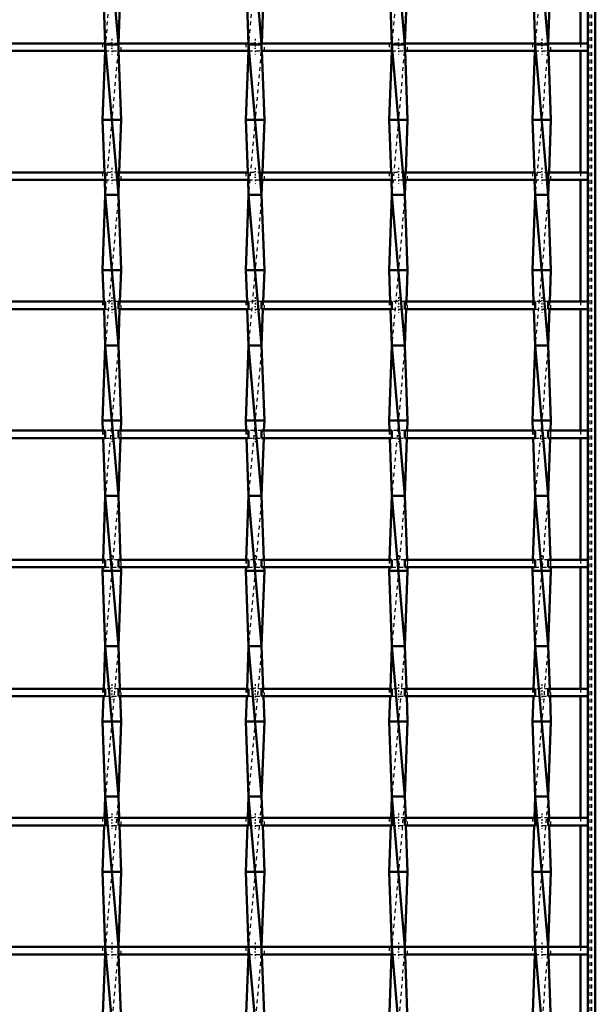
# Model space of a CAD drawing. Header units: millimetres. Extents: x -646 to 551, y -500 to 878.
# Tile 11 of 14: x 147 to 300, y -117 to 145. Entities that reach past the tile are written whole.
import ezdxf

# ---------------------------------------------------------------- set-up
doc = ezdxf.new("R2010")
doc.units = ezdxf.units.MM
doc.linetypes.add('Center', pattern=[1.5, 0.45, -0.5, 0.05, -0.5])
doc.linetypes.add('Dashed', pattern=[2, 1, -1])
for name, color, linetype, lineweight in [('AM_0', 7, 'Continuous', 50), ('AM_7', 7, 'Center', 25), ('AM_9', 6, 'Dashed', 25)]:
    doc.layers.add(name, color=color, linetype=linetype, lineweight=lineweight)

# ---------------------------------------------------------------- blocks, each defined once
blk = doc.blocks.new('1_u86f5kpobsvsag42pt2huwr7m________0_in_LSSP2303438211600100035010_4')
at = {"layer": 'AM_0'}
for p, q in [((298, 498), (298, -498)), ((300, 498), (300, -498)), ((296.05, 170.65), (296.05, 138.32)), ((296.05, 136.32), (296.05, 103.99)), ((296.05, 101.99), (296.05, 69.66)), ((296.05, 67.66), (296.05, 35.33)), ((296.05, 33.33), (296.05, 1)), ((296.05, -1), (296.05, -33.33)), ((296.05, -35.33), (296.05, -67.66)), ((296.05, -69.66), (296.05, -101.99)), ((296.05, -103.99), (296.05, -136.32))]:
    blk.add_line(p, q, dxfattribs=at)
at = {"layer": 'AM_9'}
for p, q in [((298.55, 498), (298.55, -498)), ((298.99, 498), (298.99, -498)), ((296.05, 138.32), (296.05, 136.32)), ((296.05, 103.99), (296.05, 101.99)), ((296.05, 69.66), (296.05, 67.66)), ((296.05, 35.33), (296.05, 33.33)), ((296.05, 1), (296.05, -1)), ((296.05, -33.33), (296.05, -35.33)), ((296.05, -67.66), (296.05, -69.66)), ((296.05, -101.99), (296.05, -103.99))]:
    blk.add_line(p, q, dxfattribs=at)
blk = doc.blocks.new('15_6zob1jlmgsdv4npmmo4z43bof________0_in_LSSP2303438211600100035010_4')
at = {"layer": 'AM_0'}
for p, q in [((169.72, 178), (173.18, 138)), ((169, 158), (169.72, 138)), ((173.9, 158), (173.19, 138.32)), ((169.66, 136.32), (169, 118)), ((173.18, 138), (169.72, 138)), ((169.72, 138), (173.18, 98)), ((173.24, 136.32), (173.9, 118)), ((169, 118), (169.5, 103.99)), ((173.9, 118), (169, 118)), ((173.9, 118), (173.4, 103.99)), ((169.57, 101.99), (169.72, 98)), ((173.33, 101.99), (173.18, 98)), ((169.72, 98), (169, 78)), ((169.72, 98), (173.18, 58)), ((173.18, 98), (169.72, 98)), ((173.18, 98), (173.9, 78)), ((169, 78), (169.3, 69.66)), ((173.9, 78), (169, 78)), ((173.9, 78), (173.6, 69.66)), ((169.37, 67.66), (169.72, 58)), ((173.53, 67.66), (173.18, 58)), ((169.72, 58), (169, 38)), ((169.72, 58), (173.18, 18)), ((173.18, 58), (169.72, 58)), ((173.18, 58), (173.9, 38)), ((173.9, 38), (169, 38)), ((169, 38), (169.1, 35.33)), ((173.9, 38), (173.8, 35.33)), ((169.17, 33.33), (169.72, 18)), ((173.73, 33.33), (173.18, 18)), ((169.72, 18), (169.11, 1)), ((169.72, 18), (173.18, -22)), ((173.18, 18), (169.72, 18)), ((173.18, 18), (173.79, 1)), ((169.04, -1), (169, -2)), ((173.9, -2), (169, -2)), ((169, -2), (169.72, -22)), ((173.9, -2), (173.18, -22)), ((173.86, -1), (173.9, -2)), ((169.72, -22), (169.31, -33.33)), ((173.18, -22), (169.72, -22)), ((169.72, -22), (173.18, -62)), ((173.18, -22), (173.59, -33.33)), ((169.24, -35.33), (169, -42)), ((173.66, -35.33), (173.9, -42)), ((173.9, -42), (169, -42)), ((169, -42), (169.72, -62)), ((173.9, -42), (173.18, -62)), ((169.72, -62), (169.51, -67.66)), ((169.72, -62), (173.18, -102)), ((173.18, -62), (169.72, -62)), ((173.18, -62), (173.39, -67.66)), ((169.44, -69.66), (169, -82)), ((173.46, -69.66), (173.9, -82)), ((173.9, -82), (169, -82)), ((169, -82), (169.72, -102)), ((173.9, -82), (173.18, -101.99)), ((169.72, -102), (173.18, -142)), ((173.18, -102), (169.72, -102)), ((169.65, -103.99), (169, -122)), ((173.25, -103.99), (173.9, -122))]:
    blk.add_line(p, q, dxfattribs=at)
at = {"layer": 'AM_9'}
for p, q in [((173.18, 178), (169.72, 138)), ((169.72, 138), (169.66, 136.32)), ((173.18, 138), (169.72, 98)), ((173.19, 138.32), (173.18, 138)), ((173.18, 138), (173.24, 136.32)), ((169.5, 103.99), (169.57, 101.99)), ((173.4, 103.99), (173.33, 101.99)), ((173.18, 98), (169.72, 58)), ((169.3, 69.66), (169.37, 67.66)), ((173.6, 69.66), (173.53, 67.66)), ((173.18, 58), (169.72, 18)), ((169.1, 35.33), (169.17, 33.33)), ((173.8, 35.33), (173.73, 33.33)), ((173.18, 18), (169.72, -22)), ((169.11, 1), (169.04, -1)), ((173.79, 1), (173.86, -1)), ((173.18, -22), (169.72, -62)), ((169.31, -33.33), (169.24, -35.33)), ((173.59, -33.33), (173.66, -35.33)), ((173.18, -62), (169.72, -102)), ((169.51, -67.66), (169.44, -69.66)), ((173.39, -67.66), (173.46, -69.66)), ((169.72, -102), (169.65, -103.99)), ((173.18, -102), (169.72, -142)), ((173.18, -101.99), (173.18, -102)), ((173.18, -102), (173.25, -103.99))]:
    blk.add_line(p, q, dxfattribs=at)
blk = doc.blocks.new('16_ad2lx4ske9pndbm9zf4vlbv5k________0_in_LSSP2303438211600100035010_4')
at = {"layer": 'AM_0'}
for p, q in [((207.82, 178), (211.28, 138)), ((207.1, 158), (207.82, 138)), ((212, 158), (211.29, 138.32)), ((207.76, 136.32), (207.1, 118)), ((211.28, 138), (207.82, 138)), ((207.82, 138), (211.28, 98)), ((211.34, 136.32), (212, 118)), ((207.1, 118), (207.6, 103.99)), ((212, 118), (207.1, 118)), ((212, 118), (211.5, 103.99)), ((207.67, 101.99), (207.82, 98)), ((211.43, 101.99), (211.28, 98)), ((207.82, 98), (207.1, 78)), ((207.82, 98), (211.28, 58)), ((211.28, 98), (207.82, 98)), ((211.28, 98), (212, 78)), ((212, 78), (207.1, 78)), ((207.1, 78), (207.4, 69.66)), ((212, 78), (211.7, 69.66)), ((207.47, 67.66), (207.82, 58)), ((211.63, 67.66), (211.28, 58)), ((207.82, 58), (207.1, 38)), ((207.82, 58), (211.28, 18)), ((211.28, 58), (207.82, 58)), ((211.28, 58), (212, 38)), ((212, 38), (207.1, 38)), ((207.1, 38), (207.2, 35.33)), ((212, 38), (211.9, 35.33)), ((207.27, 33.33), (207.82, 18)), ((211.83, 33.33), (211.28, 18)), ((207.82, 18), (207.21, 1)), ((207.82, 18), (211.28, -22)), ((211.28, 18), (207.82, 18)), ((211.28, 18), (211.89, 1)), ((207.14, -1), (207.1, -2)), ((212, -2), (207.1, -2)), ((207.1, -2), (207.82, -22)), ((212, -2), (211.28, -22)), ((211.96, -1), (212, -2)), ((207.82, -22), (207.41, -33.33)), ((211.28, -22), (207.82, -22)), ((207.82, -22), (211.28, -62)), ((211.28, -22), (211.69, -33.33)), ((207.34, -35.33), (207.1, -42)), ((211.76, -35.33), (212, -42)), ((207.1, -42), (207.82, -62)), ((212, -42), (207.1, -42)), ((212, -42), (211.28, -62)), ((207.82, -62), (207.61, -67.66)), ((211.28, -62), (207.82, -62)), ((207.82, -62), (211.28, -102)), ((211.28, -62), (211.49, -67.66)), ((207.54, -69.66), (207.1, -82)), ((211.56, -69.66), (212, -82)), ((207.1, -82), (207.82, -102)), ((212, -82), (207.1, -82)), ((212, -82), (211.28, -101.99)), ((211.28, -102), (207.82, -102)), ((207.82, -102), (211.28, -142)), ((207.75, -103.99), (207.1, -122)), ((211.35, -103.99), (212, -122))]:
    blk.add_line(p, q, dxfattribs=at)
at = {"layer": 'AM_9'}
for p, q in [((211.28, 178), (207.82, 138)), ((207.82, 138), (207.76, 136.32)), ((211.28, 138), (207.82, 98)), ((211.29, 138.32), (211.28, 138)), ((211.28, 138), (211.34, 136.32)), ((207.6, 103.99), (207.67, 101.99)), ((211.5, 103.99), (211.43, 101.99)), ((211.28, 98), (207.82, 58)), ((207.4, 69.66), (207.47, 67.66)), ((211.7, 69.66), (211.63, 67.66)), ((211.28, 58), (207.82, 18)), ((207.2, 35.33), (207.27, 33.33)), ((211.9, 35.33), (211.83, 33.33)), ((211.28, 18), (207.82, -22)), ((207.21, 1), (207.14, -1)), ((211.89, 1), (211.96, -1)), ((211.28, -22), (207.82, -62)), ((207.41, -33.33), (207.34, -35.33)), ((211.69, -33.33), (211.76, -35.33)), ((211.28, -62), (207.82, -102)), ((207.61, -67.66), (207.54, -69.66)), ((211.49, -67.66), (211.56, -69.66)), ((207.82, -102), (207.75, -103.99)), ((211.28, -102), (207.82, -142)), ((211.28, -101.99), (211.28, -102)), ((211.28, -102), (211.35, -103.99))]:
    blk.add_line(p, q, dxfattribs=at)
blk = doc.blocks.new('17_vr02p71fjdy4xoe8sm2am3uvm________0_in_LSSP2303438211600100035010_4')
at = {"layer": 'AM_0'}
for p, q in [((245.92, 178), (249.38, 138)), ((245.2, 158), (245.92, 138)), ((250.1, 158), (249.39, 138.32)), ((245.86, 136.32), (245.2, 118)), ((245.92, 138), (249.38, 98)), ((249.38, 138), (245.92, 138)), ((249.44, 136.32), (250.1, 118)), ((250.1, 118), (245.2, 118)), ((245.2, 118), (245.7, 103.99)), ((250.1, 118), (249.6, 103.99)), ((245.77, 101.99), (245.92, 98)), ((249.53, 101.99), (249.38, 98)), ((245.92, 98), (245.2, 78)), ((245.92, 98), (249.38, 58)), ((249.38, 98), (245.92, 98)), ((249.38, 98), (250.1, 78)), ((250.1, 78), (245.2, 78)), ((245.2, 78), (245.5, 69.66)), ((250.1, 78), (249.8, 69.66)), ((245.57, 67.66), (245.92, 58)), ((249.73, 67.66), (249.38, 58)), ((245.92, 58), (245.2, 38)), ((245.92, 58), (249.38, 18)), ((249.38, 58), (245.92, 58)), ((249.38, 58), (250.1, 38)), ((250.1, 38), (245.2, 38)), ((245.2, 38), (245.3, 35.33)), ((250.1, 38), (250, 35.33)), ((245.37, 33.33), (245.92, 18)), ((249.93, 33.33), (249.38, 18)), ((245.92, 18), (245.31, 1)), ((245.92, 18), (249.38, -22)), ((249.38, 18), (245.92, 18)), ((249.38, 18), (249.99, 1)), ((245.24, -1), (245.2, -2)), ((250.1, -2), (245.2, -2)), ((245.2, -2), (245.92, -22)), ((250.1, -2), (249.38, -22)), ((250.06, -1), (250.1, -2)), ((245.92, -22), (245.51, -33.33)), ((245.92, -22), (249.38, -62)), ((249.38, -22), (245.92, -22)), ((249.38, -22), (249.79, -33.33)), ((245.44, -35.33), (245.2, -42)), ((249.86, -35.33), (250.1, -42)), ((245.2, -42), (245.92, -62)), ((250.1, -42), (245.2, -42)), ((250.1, -42), (249.38, -62)), ((245.92, -62), (245.71, -67.66)), ((249.38, -62), (245.92, -62)), ((245.92, -62), (249.38, -102)), ((249.38, -62), (249.59, -67.66)), ((245.64, -69.66), (245.2, -82)), ((249.66, -69.66), (250.1, -82)), ((245.2, -82), (245.92, -102)), ((250.1, -82), (245.2, -82)), ((250.1, -82), (249.38, -101.99)), ((245.92, -102), (249.38, -142)), ((249.38, -102), (245.92, -102)), ((245.85, -103.99), (245.2, -122)), ((249.45, -103.99), (250.1, -122))]:
    blk.add_line(p, q, dxfattribs=at)
at = {"layer": 'AM_9'}
for p, q in [((249.38, 178), (245.92, 138)), ((245.92, 138), (245.86, 136.32)), ((249.38, 138), (245.92, 98)), ((249.39, 138.32), (249.38, 138)), ((249.38, 138), (249.44, 136.32)), ((245.7, 103.99), (245.77, 101.99)), ((249.6, 103.99), (249.53, 101.99)), ((249.38, 98), (245.92, 58)), ((245.5, 69.66), (245.57, 67.66)), ((249.8, 69.66), (249.73, 67.66)), ((249.38, 58), (245.92, 18)), ((245.3, 35.33), (245.37, 33.33)), ((250, 35.33), (249.93, 33.33)), ((249.38, 18), (245.92, -22)), ((245.31, 1), (245.24, -1)), ((249.99, 1), (250.06, -1)), ((249.38, -22), (245.92, -62)), ((245.51, -33.33), (245.44, -35.33)), ((249.79, -33.33), (249.86, -35.33)), ((249.38, -62), (245.92, -102)), ((245.71, -67.66), (245.64, -69.66)), ((249.59, -67.66), (249.66, -69.66)), ((245.92, -102), (245.85, -103.99)), ((249.38, -102), (245.92, -142)), ((249.38, -101.99), (249.38, -102)), ((249.38, -102), (249.45, -103.99))]:
    blk.add_line(p, q, dxfattribs=at)
blk = doc.blocks.new('18_ui9gmp6u34jk1t8xcw3eh98gd________0_in_LSSP2303438211600100035010_4')
at = {"layer": 'AM_0'}
for p, q in [((284.02, 178), (287.48, 138)), ((283.3, 158), (284.02, 138)), ((288.2, 158), (287.49, 138.32)), ((283.96, 136.32), (283.3, 118)), ((284.02, 138), (287.48, 98)), ((287.48, 138), (284.02, 138)), ((287.54, 136.32), (288.2, 118)), ((283.3, 118), (283.8, 103.99)), ((288.2, 118), (283.3, 118)), ((288.2, 118), (287.7, 103.99)), ((283.87, 101.99), (284.02, 98)), ((287.63, 101.99), (287.48, 98)), ((284.02, 98), (283.3, 78)), ((284.02, 98), (287.48, 58)), ((287.48, 98), (284.02, 98)), ((287.48, 98), (288.2, 78)), ((283.3, 78), (283.6, 69.66)), ((288.2, 78), (283.3, 78)), ((288.2, 78), (287.9, 69.66)), ((283.67, 67.66), (284.02, 58)), ((287.83, 67.66), (287.48, 58)), ((284.02, 58), (283.3, 38)), ((284.02, 58), (287.48, 18)), ((287.48, 58), (284.02, 58)), ((287.48, 58), (288.2, 38)), ((288.2, 38), (283.3, 38)), ((283.3, 38), (283.4, 35.33)), ((288.2, 38), (288.1, 35.33)), ((283.47, 33.33), (284.02, 18)), ((288.03, 33.33), (287.48, 18)), ((284.02, 18), (283.41, 1)), ((284.02, 18), (287.48, -22)), ((287.48, 18), (284.02, 18)), ((287.48, 18), (288.09, 1)), ((283.34, -1), (283.3, -2)), ((288.2, -2), (283.3, -2)), ((283.3, -2), (284.02, -22)), ((288.2, -2), (287.48, -22)), ((288.16, -1), (288.2, -2)), ((284.02, -22), (283.61, -33.33)), ((287.48, -22), (284.02, -22)), ((284.02, -22), (287.48, -62)), ((287.48, -22), (287.89, -33.33)), ((283.54, -35.33), (283.3, -42)), ((287.96, -35.33), (288.2, -42)), ((288.2, -42), (283.3, -42)), ((283.3, -42), (284.02, -62)), ((288.2, -42), (287.48, -62)), ((284.02, -62), (283.81, -67.66)), ((284.02, -62), (287.48, -102)), ((287.48, -62), (284.02, -62)), ((287.48, -62), (287.69, -67.66)), ((283.74, -69.66), (283.3, -82)), ((287.76, -69.66), (288.2, -82)), ((288.2, -82), (283.3, -82)), ((283.3, -82), (284.02, -102)), ((288.2, -82), (287.48, -101.99)), ((284.02, -102), (287.48, -142)), ((287.48, -102), (284.02, -102)), ((283.95, -103.99), (283.3, -122)), ((287.55, -103.99), (288.2, -122))]:
    blk.add_line(p, q, dxfattribs=at)
at = {"layer": 'AM_9'}
for p, q in [((287.48, 178), (284.02, 138)), ((284.02, 138), (283.96, 136.32)), ((287.48, 138), (284.02, 98)), ((287.49, 138.32), (287.48, 138)), ((287.48, 138), (287.54, 136.32)), ((283.8, 103.99), (283.87, 101.99)), ((287.7, 103.99), (287.63, 101.99)), ((287.48, 98), (284.02, 58)), ((283.6, 69.66), (283.67, 67.66)), ((287.9, 69.66), (287.83, 67.66)), ((287.48, 58), (284.02, 18)), ((283.4, 35.33), (283.47, 33.33)), ((288.1, 35.33), (288.03, 33.33)), ((287.48, 18), (284.02, -22)), ((283.41, 1), (283.34, -1)), ((288.09, 1), (288.16, -1)), ((287.48, -22), (284.02, -62)), ((283.61, -33.33), (283.54, -35.33)), ((287.89, -33.33), (287.96, -35.33)), ((287.48, -62), (284.02, -102)), ((283.81, -67.66), (283.74, -69.66)), ((287.69, -67.66), (287.76, -69.66)), ((284.02, -102), (283.95, -103.99)), ((287.48, -102), (284.02, -142)), ((287.48, -101.99), (287.48, -102)), ((287.48, -102), (287.55, -103.99))]:
    blk.add_line(p, q, dxfattribs=at)
blk = doc.blocks.new('31_y0fjrxaqahrno90w45bqm22lj________0_in_LSSP2303438211600100035010_4')
at = {"layer": 'AM_0'}
for p, q in [((169.72, -101.99), (135.08, -101.99)), ((169.72, -101.99), (169.72, -103.99)), ((207.82, -101.99), (173.18, -101.99)), ((173.18, -103.99), (173.18, -101.99)), ((207.82, -101.99), (207.82, -103.99)), ((245.92, -101.99), (211.28, -101.99)), ((211.28, -103.99), (211.28, -101.99)), ((245.92, -101.99), (245.92, -103.99)), ((249.38, -103.99), (249.38, -101.99)), ((284.02, -101.99), (249.38, -101.99)), ((284.02, -101.99), (284.02, -103.99)), ((287.48, -103.99), (287.48, -101.99)), ((298, -101.99), (287.48, -101.99)), ((298, -101.99), (298, -103.99)), ((169.72, -103.99), (135.08, -103.99)), ((207.82, -103.99), (173.18, -103.99)), ((245.92, -103.99), (211.28, -103.99)), ((284.02, -103.99), (249.38, -103.99)), ((298, -103.99), (287.48, -103.99))]:
    blk.add_line(p, q, dxfattribs=at)
at = {"layer": 'AM_7'}
for p, q in [((171.45, -100.79), (171.45, -105.19)), ((209.55, -100.79), (209.55, -105.19)), ((247.65, -100.79), (247.65, -105.19)), ((285.75, -100.79), (285.75, -105.19))]:
    blk.add_line(p, q, dxfattribs=at)
at = {"layer": 'AM_9'}
for p, q in [((169, -101.99), (169, -103.99)), ((173.18, -101.99), (169.72, -101.99)), ((173.9, -103.99), (173.9, -101.99)), ((207.1, -101.99), (207.1, -103.99)), ((211.28, -101.99), (207.82, -101.99)), ((212, -103.99), (212, -101.99)), ((245.2, -101.99), (245.2, -103.99)), ((249.38, -101.99), (245.92, -101.99)), ((250.1, -103.99), (250.1, -101.99)), ((283.3, -101.99), (283.3, -103.99)), ((287.48, -101.99), (284.02, -101.99)), ((288.2, -103.99), (288.2, -101.99)), ((169.72, -103.99), (173.18, -103.99)), ((207.82, -103.99), (211.28, -103.99)), ((245.92, -103.99), (249.38, -103.99)), ((284.02, -103.99), (287.48, -103.99))]:
    blk.add_line(p, q, dxfattribs=at)
blk = doc.blocks.new('32_z764xizdju4du75sw542usd4o________0_in_LSSP2303438211600100035010_4')
at = {"layer": 'AM_0'}
for p, q in [((169.72, -67.66), (135.08, -67.66)), ((169.72, -67.66), (169.72, -69.66)), ((173.18, -69.66), (173.18, -67.66)), ((207.82, -67.66), (173.18, -67.66)), ((207.82, -67.66), (207.82, -69.66)), ((245.92, -67.66), (211.28, -67.66)), ((211.28, -69.66), (211.28, -67.66)), ((245.92, -67.66), (245.92, -69.66)), ((249.38, -69.66), (249.38, -67.66)), ((284.02, -67.66), (249.38, -67.66)), ((284.02, -67.66), (284.02, -69.66)), ((298, -67.66), (287.48, -67.66)), ((287.48, -69.66), (287.48, -67.66)), ((298, -67.66), (298, -69.66)), ((169.72, -69.66), (135.08, -69.66)), ((207.82, -69.66), (173.18, -69.66)), ((245.92, -69.66), (211.28, -69.66)), ((284.02, -69.66), (249.38, -69.66)), ((298, -69.66), (287.48, -69.66))]:
    blk.add_line(p, q, dxfattribs=at)
at = {"layer": 'AM_7'}
for p, q in [((171.45, -66.46), (171.45, -70.86)), ((209.55, -66.46), (209.55, -70.86)), ((247.65, -66.46), (247.65, -70.86)), ((285.75, -66.46), (285.75, -70.86))]:
    blk.add_line(p, q, dxfattribs=at)
at = {"layer": 'AM_9'}
for p, q in [((169, -67.66), (169, -69.66)), ((173.18, -67.66), (169.72, -67.66)), ((173.9, -69.66), (173.9, -67.66)), ((207.1, -67.66), (207.1, -69.66)), ((211.28, -67.66), (207.82, -67.66)), ((212, -69.66), (212, -67.66)), ((245.2, -67.66), (245.2, -69.66)), ((249.38, -67.66), (245.92, -67.66)), ((250.1, -69.66), (250.1, -67.66)), ((283.3, -67.66), (283.3, -69.66)), ((287.48, -67.66), (284.02, -67.66)), ((288.2, -69.66), (288.2, -67.66)), ((169.72, -69.66), (173.18, -69.66)), ((207.82, -69.66), (211.28, -69.66)), ((245.92, -69.66), (249.38, -69.66)), ((284.02, -69.66), (287.48, -69.66))]:
    blk.add_line(p, q, dxfattribs=at)
blk = doc.blocks.new('33_lbxop0wt3e1wr0l9fnyb4g1fc________0_in_LSSP2303438211600100035010_4')
at = {"layer": 'AM_0'}
for p, q in [((169.72, -33.33), (135.08, -33.33)), ((169.72, -33.33), (169.72, -35.33)), ((173.18, -35.33), (173.18, -33.33)), ((207.82, -33.33), (173.18, -33.33)), ((207.82, -33.33), (207.82, -35.33)), ((245.92, -33.33), (211.28, -33.33)), ((211.28, -35.33), (211.28, -33.33)), ((245.92, -33.33), (245.92, -35.33)), ((249.38, -35.33), (249.38, -33.33)), ((284.02, -33.33), (249.38, -33.33)), ((284.02, -33.33), (284.02, -35.33)), ((298, -33.33), (287.48, -33.33)), ((287.48, -35.33), (287.48, -33.33)), ((298, -33.33), (298, -35.33)), ((169.72, -35.33), (135.08, -35.33)), ((207.82, -35.33), (173.18, -35.33)), ((245.92, -35.33), (211.28, -35.33)), ((284.02, -35.33), (249.38, -35.33)), ((298, -35.33), (287.48, -35.33))]:
    blk.add_line(p, q, dxfattribs=at)
at = {"layer": 'AM_7'}
for p, q in [((171.45, -32.13), (171.45, -36.53)), ((209.55, -32.13), (209.55, -36.53)), ((247.65, -32.13), (247.65, -36.53)), ((285.75, -32.13), (285.75, -36.53))]:
    blk.add_line(p, q, dxfattribs=at)
at = {"layer": 'AM_9'}
for p, q in [((169, -33.33), (169, -35.33)), ((173.18, -33.33), (169.72, -33.33)), ((173.9, -35.33), (173.9, -33.33)), ((207.1, -33.33), (207.1, -35.33)), ((211.28, -33.33), (207.82, -33.33)), ((212, -35.33), (212, -33.33)), ((245.2, -33.33), (245.2, -35.33)), ((249.38, -33.33), (245.92, -33.33)), ((250.1, -35.33), (250.1, -33.33)), ((283.3, -33.33), (283.3, -35.33)), ((287.48, -33.33), (284.02, -33.33)), ((288.2, -35.33), (288.2, -33.33)), ((169.72, -35.33), (173.18, -35.33)), ((207.82, -35.33), (211.28, -35.33)), ((245.92, -35.33), (249.38, -35.33)), ((284.02, -35.33), (287.48, -35.33))]:
    blk.add_line(p, q, dxfattribs=at)
blk = doc.blocks.new('34_esftrbqi4xy7c1dhpr22kq0me________0_in_LSSP2303438211600100035010_4')
at = {"layer": 'AM_0'}
for p, q in [((169.72, 1), (135.08, 1)), ((169.72, 1), (169.72, -1)), ((207.82, 1), (173.18, 1)), ((173.18, -1), (173.18, 1)), ((207.82, 1), (207.82, -1)), ((245.92, 1), (211.28, 1)), ((211.28, -1), (211.28, 1)), ((245.92, 1), (245.92, -1)), ((249.38, -1), (249.38, 1)), ((284.02, 1), (249.38, 1)), ((284.02, 1), (284.02, -1)), ((287.48, -1), (287.48, 1)), ((298, 1), (287.48, 1)), ((298, 1), (298, -1)), ((169.72, -1), (135.08, -1)), ((207.82, -1), (173.18, -1)), ((245.92, -1), (211.28, -1)), ((284.02, -1), (249.38, -1)), ((298, -1), (287.48, -1))]:
    blk.add_line(p, q, dxfattribs=at)
at = {"layer": 'AM_7'}
for p, q in [((171.45, 2.2), (171.45, -2.2)), ((209.55, 2.2), (209.55, -2.2)), ((247.65, 2.2), (247.65, -2.2)), ((285.75, 2.2), (285.75, -2.2))]:
    blk.add_line(p, q, dxfattribs=at)
at = {"layer": 'AM_9'}
for p, q in [((169, 1), (169, -1)), ((173.18, 1), (169.72, 1)), ((173.9, -1), (173.9, 1)), ((207.1, 1), (207.1, -1)), ((211.28, 1), (207.82, 1)), ((212, -1), (212, 1)), ((245.2, 1), (245.2, -1)), ((249.38, 1), (245.92, 1)), ((250.1, -1), (250.1, 1)), ((283.3, 1), (283.3, -1)), ((287.48, 1), (284.02, 1)), ((288.2, -1), (288.2, 1)), ((169.72, -1), (173.18, -1)), ((207.82, -1), (211.28, -1)), ((245.92, -1), (249.38, -1)), ((284.02, -1), (287.48, -1))]:
    blk.add_line(p, q, dxfattribs=at)
blk = doc.blocks.new('35_e9xhdeiwhajff9wd9ea7nwcgn________0_in_LSSP2303438211600100035010_4')
at = {"layer": 'AM_0'}
for p, q in [((169.72, 35.33), (135.08, 35.33)), ((169.72, 35.33), (169.72, 33.33)), ((173.18, 33.33), (173.18, 35.33)), ((207.82, 35.33), (173.18, 35.33)), ((207.82, 35.33), (207.82, 33.33)), ((211.28, 33.33), (211.28, 35.33)), ((245.92, 35.33), (211.28, 35.33)), ((245.92, 35.33), (245.92, 33.33)), ((249.38, 33.33), (249.38, 35.33)), ((284.02, 35.33), (249.38, 35.33)), ((284.02, 35.33), (284.02, 33.33)), ((287.48, 33.33), (287.48, 35.33)), ((298, 35.33), (287.48, 35.33)), ((298, 35.33), (298, 33.33)), ((169.72, 33.33), (135.08, 33.33)), ((207.82, 33.33), (173.18, 33.33)), ((245.92, 33.33), (211.28, 33.33)), ((284.02, 33.33), (249.38, 33.33)), ((298, 33.33), (287.48, 33.33))]:
    blk.add_line(p, q, dxfattribs=at)
at = {"layer": 'AM_7'}
for p, q in [((171.45, 36.53), (171.45, 32.13)), ((209.55, 36.53), (209.55, 32.13)), ((247.65, 36.53), (247.65, 32.13)), ((285.75, 36.53), (285.75, 32.13))]:
    blk.add_line(p, q, dxfattribs=at)
at = {"layer": 'AM_9'}
for p, q in [((169, 35.33), (169, 33.33)), ((173.18, 35.33), (169.72, 35.33)), ((173.9, 33.33), (173.9, 35.33)), ((207.1, 35.33), (207.1, 33.33)), ((211.28, 35.33), (207.82, 35.33)), ((212, 33.33), (212, 35.33)), ((245.2, 35.33), (245.2, 33.33)), ((249.38, 35.33), (245.92, 35.33)), ((250.1, 33.33), (250.1, 35.33)), ((283.3, 35.33), (283.3, 33.33)), ((287.48, 35.33), (284.02, 35.33)), ((288.2, 33.33), (288.2, 35.33)), ((169.72, 33.33), (173.18, 33.33)), ((207.82, 33.33), (211.28, 33.33)), ((245.92, 33.33), (249.38, 33.33)), ((284.02, 33.33), (287.48, 33.33))]:
    blk.add_line(p, q, dxfattribs=at)
blk = doc.blocks.new('36_yve8zk7s87apebb18320509qu________0_in_LSSP2303438211600100035010_4')
at = {"layer": 'AM_0'}
for p, q in [((169.72, 69.66), (135.08, 69.66)), ((169.72, 69.66), (169.72, 67.66)), ((173.18, 67.66), (173.18, 69.66)), ((207.82, 69.66), (173.18, 69.66)), ((207.82, 69.66), (207.82, 67.66)), ((245.92, 69.66), (211.28, 69.66)), ((211.28, 67.66), (211.28, 69.66)), ((245.92, 69.66), (245.92, 67.66)), ((249.38, 67.66), (249.38, 69.66)), ((284.02, 69.66), (249.38, 69.66)), ((284.02, 69.66), (284.02, 67.66)), ((287.48, 67.66), (287.48, 69.66)), ((298, 69.66), (287.48, 69.66)), ((298, 69.66), (298, 67.66)), ((169.72, 67.66), (135.08, 67.66)), ((207.82, 67.66), (173.18, 67.66)), ((245.92, 67.66), (211.28, 67.66)), ((284.02, 67.66), (249.38, 67.66)), ((298, 67.66), (287.48, 67.66))]:
    blk.add_line(p, q, dxfattribs=at)
at = {"layer": 'AM_7'}
for p, q in [((171.45, 70.86), (171.45, 66.46)), ((209.55, 70.86), (209.55, 66.46)), ((247.65, 70.86), (247.65, 66.46)), ((285.75, 70.86), (285.75, 66.46))]:
    blk.add_line(p, q, dxfattribs=at)
at = {"layer": 'AM_9'}
for p, q in [((169, 69.66), (169, 67.66)), ((173.18, 69.66), (169.72, 69.66)), ((173.9, 67.66), (173.9, 69.66)), ((207.1, 69.66), (207.1, 67.66)), ((211.28, 69.66), (207.82, 69.66)), ((212, 67.66), (212, 69.66)), ((245.2, 69.66), (245.2, 67.66)), ((249.38, 69.66), (245.92, 69.66)), ((250.1, 67.66), (250.1, 69.66)), ((283.3, 69.66), (283.3, 67.66)), ((287.48, 69.66), (284.02, 69.66)), ((288.2, 67.66), (288.2, 69.66)), ((169.72, 67.66), (173.18, 67.66)), ((207.82, 67.66), (211.28, 67.66)), ((245.92, 67.66), (249.38, 67.66)), ((284.02, 67.66), (287.48, 67.66))]:
    blk.add_line(p, q, dxfattribs=at)
blk = doc.blocks.new('37_pxmjuicj5lzzav8vadvneh29j________0_in_LSSP2303438211600100035010_4')
at = {"layer": 'AM_0'}
for p, q in [((169.72, 103.99), (135.08, 103.99)), ((169.72, 103.99), (169.72, 101.99)), ((207.82, 103.99), (173.18, 103.99)), ((173.18, 101.99), (173.18, 103.99)), ((207.82, 103.99), (207.82, 101.99)), ((211.28, 101.99), (211.28, 103.99)), ((245.92, 103.99), (211.28, 103.99)), ((245.92, 103.99), (245.92, 101.99)), ((249.38, 101.99), (249.38, 103.99)), ((284.02, 103.99), (249.38, 103.99)), ((284.02, 103.99), (284.02, 101.99)), ((298, 103.99), (287.48, 103.99)), ((287.48, 101.99), (287.48, 103.99)), ((298, 103.99), (298, 101.99)), ((169.72, 101.99), (135.08, 101.99)), ((207.82, 101.99), (173.18, 101.99)), ((245.92, 101.99), (211.28, 101.99)), ((284.02, 101.99), (249.38, 101.99)), ((298, 101.99), (287.48, 101.99))]:
    blk.add_line(p, q, dxfattribs=at)
at = {"layer": 'AM_7'}
for p, q in [((171.45, 105.19), (171.45, 100.79)), ((209.55, 105.19), (209.55, 100.79)), ((247.65, 105.19), (247.65, 100.79)), ((285.75, 105.19), (285.75, 100.79))]:
    blk.add_line(p, q, dxfattribs=at)
at = {"layer": 'AM_9'}
for p, q in [((169, 103.99), (169, 101.99)), ((173.18, 103.99), (169.72, 103.99)), ((173.9, 101.99), (173.9, 103.99)), ((207.1, 103.99), (207.1, 101.99)), ((211.28, 103.99), (207.82, 103.99)), ((212, 101.99), (212, 103.99)), ((245.2, 103.99), (245.2, 101.99)), ((249.38, 103.99), (245.92, 103.99)), ((250.1, 101.99), (250.1, 103.99)), ((283.3, 103.99), (283.3, 101.99)), ((287.48, 103.99), (284.02, 103.99)), ((288.2, 101.99), (288.2, 103.99)), ((169.72, 101.99), (173.18, 101.99)), ((207.82, 101.99), (211.28, 101.99)), ((245.92, 101.99), (249.38, 101.99)), ((284.02, 101.99), (287.48, 101.99))]:
    blk.add_line(p, q, dxfattribs=at)
blk = doc.blocks.new('38_pn3u26yfzb1wh9iz0rdhakm7b________0_in_LSSP2303438211600100035010_4')
at = {"layer": 'AM_0'}
for p, q in [((169.72, 138.32), (135.08, 138.32)), ((169.72, 136.32), (135.08, 136.32)), ((169.72, 138.32), (169.72, 136.32)), ((207.82, 138.32), (173.18, 138.32)), ((173.18, 136.32), (173.18, 138.32)), ((207.82, 136.32), (173.18, 136.32)), ((207.82, 138.32), (207.82, 136.32)), ((245.92, 138.32), (211.28, 138.32)), ((211.28, 136.32), (211.28, 138.32)), ((245.92, 136.32), (211.28, 136.32)), ((245.92, 138.32), (245.92, 136.32)), ((249.38, 136.32), (249.38, 138.32)), ((284.02, 138.32), (249.38, 138.32)), ((284.02, 136.32), (249.38, 136.32)), ((284.02, 138.32), (284.02, 136.32)), ((287.48, 136.32), (287.48, 138.32)), ((298, 138.32), (287.48, 138.32)), ((298, 136.32), (287.48, 136.32)), ((298, 138.32), (298, 136.32))]:
    blk.add_line(p, q, dxfattribs=at)
at = {"layer": 'AM_7'}
for p, q in [((171.45, 139.52), (171.45, 135.12)), ((209.55, 139.52), (209.55, 135.12)), ((247.65, 139.52), (247.65, 135.12)), ((285.75, 139.52), (285.75, 135.12))]:
    blk.add_line(p, q, dxfattribs=at)
at = {"layer": 'AM_9'}
for p, q in [((169, 138.32), (169, 136.32)), ((173.19, 138.32), (169.71, 138.32)), ((169.72, 136.32), (173.18, 136.32)), ((173.9, 136.32), (173.9, 138.32)), ((207.1, 138.32), (207.1, 136.32)), ((211.29, 138.32), (207.81, 138.32)), ((207.82, 136.32), (211.28, 136.32)), ((212, 136.32), (212, 138.32)), ((245.2, 138.32), (245.2, 136.32)), ((249.39, 138.32), (245.91, 138.32)), ((245.92, 136.32), (249.38, 136.32)), ((250.1, 136.32), (250.1, 138.32)), ((283.3, 138.32), (283.3, 136.32)), ((287.49, 138.32), (284.01, 138.32)), ((284.02, 136.32), (287.48, 136.32)), ((288.2, 136.32), (288.2, 138.32))]:
    blk.add_line(p, q, dxfattribs=at)

msp = doc.modelspace()

# ---------------------------------------------------------------- block references
for name in ['15_6zob1jlmgsdv4npmmo4z43bof________0_in_LSSP2303438211600100035010_4', '16_ad2lx4ske9pndbm9zf4vlbv5k________0_in_LSSP2303438211600100035010_4', '17_vr02p71fjdy4xoe8sm2am3uvm________0_in_LSSP2303438211600100035010_4', '18_ui9gmp6u34jk1t8xcw3eh98gd________0_in_LSSP2303438211600100035010_4', '1_u86f5kpobsvsag42pt2huwr7m________0_in_LSSP2303438211600100035010_4', '38_pn3u26yfzb1wh9iz0rdhakm7b________0_in_LSSP2303438211600100035010_4', '37_pxmjuicj5lzzav8vadvneh29j________0_in_LSSP2303438211600100035010_4', '36_yve8zk7s87apebb18320509qu________0_in_LSSP2303438211600100035010_4', '35_e9xhdeiwhajff9wd9ea7nwcgn________0_in_LSSP2303438211600100035010_4', '34_esftrbqi4xy7c1dhpr22kq0me________0_in_LSSP2303438211600100035010_4', '33_lbxop0wt3e1wr0l9fnyb4g1fc________0_in_LSSP2303438211600100035010_4', '32_z764xizdju4du75sw542usd4o________0_in_LSSP2303438211600100035010_4', '31_y0fjrxaqahrno90w45bqm22lj________0_in_LSSP2303438211600100035010_4']:
    msp.add_blockref(name, (0, 0))

doc.saveas('drawing.dxf')
